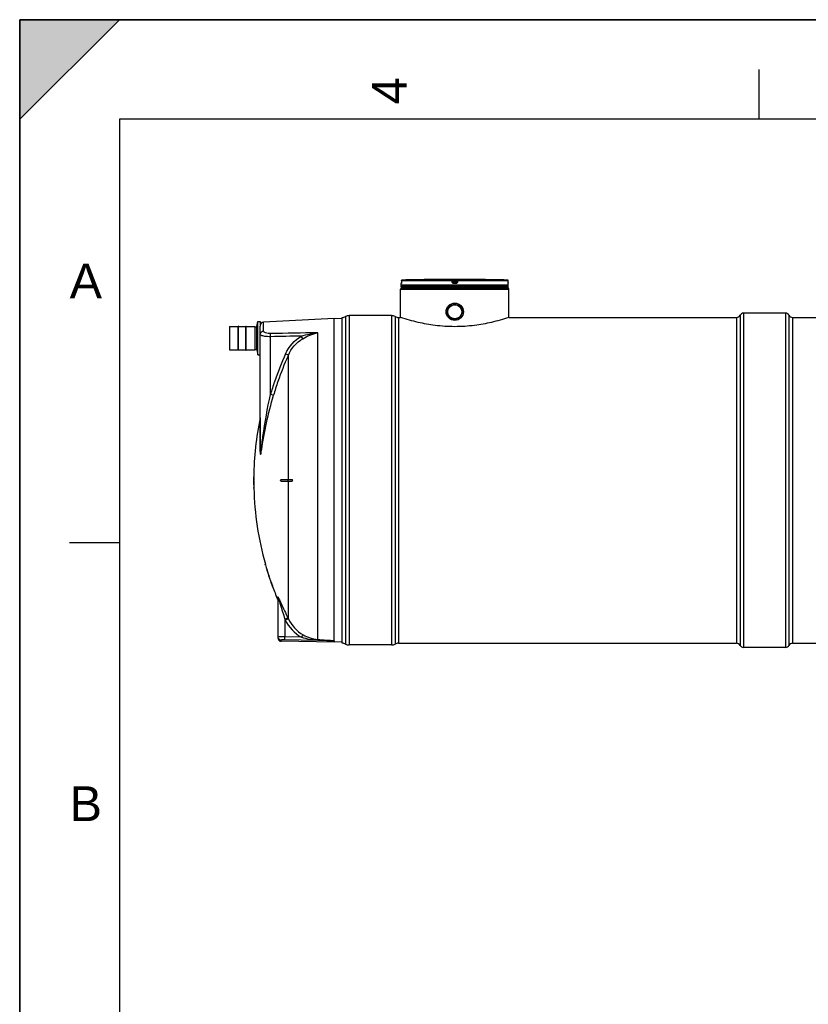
# Model space of a CAD drawing. Header units: millimetres. Extents: x 0 to 297, y 0 to 210.
# Tile 9 of 24: x 0 to 79, y 111 to 210. Entities that reach past the tile are written whole.
import ezdxf

# ---------------------------------------------------------------- set-up
doc = ezdxf.new("R2010")
doc.units = ezdxf.units.MM
doc.header["$LTSCALE"] = 16.335
doc.layers.get('0').update_dxf_attribs({"linetype": 'CONTINUOUS'})
for name, color, linetype in [('01_GLOBAL', 7, 'CONTINUOUS'), ('08_SURFACES', 7, 'CONTINUOUS'), ('AXES_REF', 7, 'CONTINUOUS')]:
    doc.layers.add(name, color=color, linetype=linetype)
doc.styles.add('TEXTSTYLE_2', font='arial.ttf')

# ---------------------------------------------------------------- blocks, each defined once
blk = doc.blocks.new('MARGEA4_BL0', base_point=(148.514, 105.014))
at = {"color": 7, "linetype": 'Continuous'}
for p, q in [((297.014, 210.014), (0.014, 210.014)), ((0.014, 0.014), (0.014, 210.014)), ((0.014, 200.014), (10.014, 210.014)), ((10.014, 210.014), (0.014, 210.014)), ((0.014, 210.014), (0.014, 200.014)), ((0.014, 0.014), (0.014, 210.014)), ((0.014, 210.014), (0.014, 0.014)), ((0.014, 200.014), (10.014, 210.014)), ((74.264, 205.014), (74.264, 200.014)), ((287.014, 200.014), (10.014, 200.014)), ((10.014, 200.014), (10.014, 10.014)), ((5.014, 157.514), (10.014, 157.514))]:
    blk.add_line(p, q, dxfattribs=at)
blk.add_solid([(0.014, 200.014), (10.014, 210.014), (0.014, 210.014)], dxfattribs=at)
at = {"color": 7, "linetype": 'Continuous', "style": 'TEXTSTYLE_2', "oblique": 0.00002}
blk.add_text('4', height=3.5, rotation=90, dxfattribs=at).set_placement((38.889, 201.514))
for s, p in [('A', (5.014, 182.014)), ('B', (5.014, 129.514))]:
    blk.add_text(s, height=3.5, dxfattribs=at).set_placement(p)

msp = doc.modelspace()

# ---------------------------------------------------------------- linework, layer by layer
at = {"color": 7, "linetype": 'Continuous'}
for p, q in [((0, 0), (0, 210)), ((0, 210), (297, 210)), ((38.339, 183.364), (38.339, 183.507)), ((38.339, 183.152), (38.339, 183.294)), ((49.087, 183.294), (38.339, 183.294)), ((49.087, 183.152), (38.339, 183.152)), ((38.343, 183.541), (38.342, 183.534)), ((38.344, 183.564), (38.343, 183.555)), ((38.343, 183.555), (38.343, 183.548)), ((38.343, 183.548), (38.343, 183.541)), ((38.345, 183.607), (38.344, 183.595)), ((38.344, 183.595), (38.344, 183.584)), ((38.344, 183.584), (38.344, 183.574)), ((38.344, 183.574), (38.344, 183.564)), ((38.346, 183.791), (38.345, 183.632)), ((38.345, 183.632), (38.345, 183.619)), ((38.345, 183.619), (38.345, 183.607)), ((38.367, 183.294), (38.367, 183.297)), ((38.409, 183.082), (38.409, 183.152)), ((38.409, 183.082), (49.017, 183.082)), ((41.518, 183.918), (41.376, 183.917)), ((41.517, 183.918), (41.477, 183.918)), ((41.518, 183.918), (41.517, 183.918)), ((41.518, 183.918), (41.518, 183.918)), ((45.909, 183.918), (45.908, 183.918)), ((46.05, 183.917), (45.909, 183.918)), ((45.941, 183.918), (45.928, 183.918)), ((46.05, 183.917), (45.941, 183.918)), ((49.017, 183.082), (49.017, 183.152)), ((49.059, 183.294), (49.059, 183.297)), ((49.081, 183.62), (49.08, 183.791)), ((49.081, 183.608), (49.081, 183.623)), ((49.082, 183.597), (49.081, 183.611)), ((49.082, 183.587), (49.082, 183.6)), ((49.082, 183.577), (49.082, 183.59)), ((49.082, 183.566), (49.082, 183.58)), ((49.083, 183.557), (49.082, 183.568)), ((49.083, 183.55), (49.083, 183.559)), ((49.083, 183.543), (49.083, 183.552)), ((49.084, 183.537), (49.083, 183.545)), ((49.084, 183.528), (49.083, 183.541)), ((49.084, 183.53), (49.084, 183.534)), ((49.084, 183.526), (49.084, 183.53)), ((49.087, 183.364), (49.087, 183.507)), ((49.087, 183.152), (49.087, 183.294)), ((31.593, 180.013), (24.503, 179.641)), ((31.593, 147.639), (31.593, 180.013)), ((32.396, 179.97), (31.593, 180.013)), ((32.399, 147.385), (32.399, 180.112)), ((37.349, 180.288), (33.106, 180.288)), ((38.056, 180.112), (38.268, 180.112)), ((38.289, 180.105), (38.268, 180.112)), ((49.158, 180.112), (49.137, 180.105)), ((49.158, 180.112), (71.999, 180.112)), ((21.084, 179.204), (21.084, 176.856)), ((21.091, 179.211), (21.954, 179.211)), ((21.954, 176.821), (21.954, 179.239)), ((21.982, 179.239), (21.954, 179.239)), ((21.982, 176.821), (21.982, 179.239)), ((21.982, 179.211), (22.732, 179.211)), ((22.732, 176.821), (22.732, 179.239)), ((22.732, 179.239), (22.76, 179.239)), ((22.76, 176.821), (22.76, 179.239)), ((22.76, 179.211), (23.623, 179.211)), ((23.63, 179.204), (23.63, 176.856)), ((23.63, 179.161), (23.828, 179.161)), ((23.828, 176.854), (23.828, 179.205)), ((24.168, 166.669), (24.168, 179.243)), ((21.091, 176.849), (21.954, 176.849)), ((21.982, 176.821), (21.954, 176.821)), ((21.982, 176.849), (22.732, 176.849)), ((22.732, 176.821), (22.76, 176.821)), ((22.76, 176.849), (23.623, 176.849)), ((23.63, 176.898), (23.828, 176.898)), ((25.935, 151.928), (25.935, 147.93)), ((31.586, 147.484), (26.283, 147.577)), ((31.592, 147.636), (31.593, 147.639)), ((31.592, 147.484), (31.592, 147.636)), ((32.396, 147.526), (31.592, 147.484)), ((37.349, 147.208), (33.106, 147.208))]:
    msp.add_line(p, q, dxfattribs=at)
at = {"color": 9, "linetype": 'Continuous'}
for p, q in [((38.34, 183.507), (38.339, 183.507)), ((49.087, 183.364), (38.339, 183.364)), ((38.346, 183.791), (38.345, 183.632)), ((38.345, 183.632), (38.345, 183.632)), ((38.346, 183.791), (38.346, 183.791)), ((43.435, 183.791), (38.346, 183.791)), ((38.367, 183.297), (38.39, 183.297)), ((43.438, 183.861), (38.415, 183.861)), ((39.9, 183.297), (40.093, 183.297)), ((43.455, 183.632), (43.435, 183.791)), ((43.438, 183.861), (43.438, 183.917)), ((43.509, 183.799), (43.509, 183.855)), ((43.528, 183.696), (43.509, 183.855)), ((43.528, 183.64), (43.509, 183.799)), ((43.528, 183.696), (43.528, 183.64)), ((43.528, 183.696), (43.529, 183.691)), ((43.581, 183.918), (43.581, 183.847)), ((43.581, 183.918), (43.713, 183.918)), ((43.599, 183.705), (43.581, 183.847)), ((43.845, 183.847), (43.581, 183.847)), ((43.713, 183.507), (43.597, 183.507)), ((43.598, 183.634), (43.599, 183.634)), ((43.599, 183.705), (43.599, 183.578)), ((43.827, 183.705), (43.599, 183.705)), ((43.827, 183.634), (43.599, 183.634)), ((43.713, 183.578), (43.599, 183.578)), ((43.6, 183.297), (43.826, 183.297)), ((43.713, 183.918), (43.845, 183.918)), ((43.827, 183.578), (43.713, 183.578)), ((43.829, 183.507), (43.713, 183.507)), ((43.845, 183.847), (43.827, 183.705)), ((43.827, 183.578), (43.827, 183.705)), ((43.828, 183.634), (43.827, 183.634)), ((43.845, 183.918), (43.845, 183.847)), ((43.898, 183.696), (43.897, 183.691)), ((43.917, 183.855), (43.898, 183.696)), ((43.917, 183.799), (43.898, 183.64)), ((43.898, 183.64), (43.898, 183.696)), ((43.917, 183.855), (43.917, 183.799)), ((43.991, 183.791), (43.971, 183.632)), ((43.988, 183.917), (43.988, 183.861)), ((49.011, 183.861), (43.988, 183.861)), ((49.08, 183.791), (43.991, 183.791)), ((45.908, 183.918), (45.908, 183.918)), ((49.036, 183.297), (49.059, 183.297)), ((49.08, 183.791), (49.08, 183.791)), ((49.081, 183.632), (49.08, 183.791)), ((49.081, 183.632), (49.081, 183.632)), ((49.087, 183.507), (49.086, 183.507)), ((32.731, 180.195), (32.731, 147.302)), ((33.106, 180.288), (33.106, 147.208)), ((37.349, 180.288), (37.349, 147.208)), ((37.723, 180.195), (37.723, 147.302)), ((38.056, 180.112), (38.056, 147.385)), ((21.091, 179.211), (21.091, 176.849)), ((23.623, 179.211), (23.623, 176.849)), ((24.503, 178.748), (24.503, 179.641)), ((25.2, 172.372), (25.2, 178.171)), ((29.947, 147.764), (29.947, 178.575)), ((26.967, 176.264), (26.993, 176.321)), ((26.968, 176.264), (26.993, 176.321)), ((24.16, 170.035), (24.16, 166.636)), ((25.908, 151.801), (25.908, 152.061)), ((26.643, 149.805), (26.643, 148.014)), ((26.643, 149.805), (26.679, 149.73)), ((26.957, 149.901), (26.993, 149.827)), ((26.283, 147.684), (26.283, 147.577)), ((31.586, 147.636), (26.636, 147.726)), ((28.314, 147.984), (26.643, 148.014)), ((31.586, 147.636), (31.586, 147.484)), ((31.586, 147.636), (31.592, 147.636))]:
    msp.add_line(p, q, dxfattribs=at)
at = {"color": 7, "linetype": 'Continuous'}
for points in [[(38.342, 183.534), (38.342, 183.529), (38.342, 183.527), (38.342, 183.525), (38.342, 183.524), (38.341, 183.522), (38.341, 183.521), (38.341, 183.52), (38.341, 183.52)], [(41.477, 183.918), (41.437, 183.917), (41.426, 183.917)], [(49.085, 183.521), (49.085, 183.521), (49.085, 183.52), (49.085, 183.519), (49.085, 183.52), (49.085, 183.52), (49.085, 183.521), (49.085, 183.522), (49.084, 183.523), (49.084, 183.524), (49.084, 183.526)]]:
    msp.add_lwpolyline(points, dxfattribs=at)
at = {"color": 9, "linetype": 'Continuous'}
msp.add_lwpolyline([(24.16, 166.636), (24.162, 166.64), (24.163, 166.644), (24.164, 166.647), (24.165, 166.651), (24.166, 166.655), (24.167, 166.658), (24.167, 166.662), (24.167, 166.666), (24.168, 166.669)], dxfattribs=at)
at = {"color": 7, "linetype": 'Continuous'}
for radius in [0.87, 0.746]:
    msp.add_circle((43.713, 180.677), radius, dxfattribs=at)
for centre, radius, start, end in [((38.409, 183.507), 0.0707, 162.87448, 180), ((38.409, 183.364), 0.0707, 180, 235.73564), ((38.417, 183.791), 0.0707, 91.48637, 179.62893), ((38.385, 183.297), 0.0184, 148.62171, 180), ((43.713, -20.331), 204.261, 90.65549, 91.48637), ((43.713, -20.328), 204.258, 89.3842, 90.6158), ((43.713, -20.328), 204.258, 88.51363, 89.34452), ((49.009, 183.791), 0.0707, 0.47139, 88.50968), ((49.017, 183.364), 0.0707, 304.26436, 360), ((49.041, 183.297), 0.0184, 0, 31.37829), ((49.017, 183.507), 0.0707, 0, 17.12565), ((32.399, 180.819), 0.707, 270, 298.07249), ((33.106, 179.493), 0.796, 90, 118.07249), ((37.349, 179.493), 0.796, 61.92751, 90), ((38.056, 180.819), 0.707, 241.92751, 270), ((21.091, 179.204), 0.00707, 90, 180), ((23.623, 179.204), 0.00707, 0, 90), ((24.521, 179.288), 0.354, 93, 180), ((21.091, 176.856), 0.00707, 180, 270), ((23.623, 176.856), 0.00707, 270, 360), ((26.289, 147.93), 0.354, 180, 269), ((32.399, 146.678), 0.707, 61.92751, 90), ((38.056, 146.678), 0.707, 90, 118.07249), ((33.106, 148.004), 0.796, 241.92751, 270), ((37.349, 148.004), 0.796, 270, 298.07249)]:
    msp.add_arc(centre, radius, start, end, dxfattribs=at)
at = {"color": 9, "linetype": 'Continuous'}
for centre, radius, start, end in [((35.926, 183.643), 2.419, 357.85236, 359.726), ((38.418, 183.788), 0.0737, 112.01648, 113.76901), ((38.418, 183.788), 0.0733, 106.67488, 112.02116), ((38.417, 183.789), 0.0721, 102.77751, 106.67429), ((38.417, 183.791), 0.0705, 99.31344, 102.77746), ((38.417, 183.794), 0.0672, 91.54035, 99.35142), ((44.296, 178.117), 5.631, 97.11548, 97.47489), ((43.13, 178.117), 5.631, 82.52511, 82.88452), ((49.009, 183.794), 0.0673, 80.77303, 88.46162), ((49.009, 183.791), 0.07, 79.08428, 80.81472), ((49.009, 183.79), 0.0717, 73.52092, 79.07067), ((49.008, 183.788), 0.0729, 71.97966, 73.5335), ((49.008, 183.788), 0.0735, 65.34706, 71.97453), ((49.008, 183.788), 0.0731, 58.80204, 65.35741), ((51.534, 183.644), 2.453, 180.28324, 182.05321), ((54.007, 164.026), 29.991, 155.53016, 161.28187), ((53.981, 164.038), 29.652, 155.6497, 161.04369), ((53.988, 164.033), 29.971, 161.2839, 163.84603), ((53.964, 164.045), 29.634, 161.04549, 163.84603), ((23.055, 150.419), 3.311, 27.08206, 27.65185), ((22.62, 150.583), 3.597, 19.32002, 20.30744), ((26.282, 148.035), 0.347, 180.02252, 187.53014), ((26.289, 148.036), 0.353, 187.51647, 194.89106), ((26.286, 148.035), 0.351, 194.88504, 200.32032)]:
    msp.add_arc(centre, radius, start, end, dxfattribs=at)
for points, knots in [([(38.343, 183.552), (38.343, 183.541), (38.338, 183.532), (38.344, 183.508), (38.34, 183.507)], [0, 0, 0, 0, 0.737028, 1, 1, 1, 1]), ([(38.34, 183.507), (38.34, 183.51), (38.34, 183.514), (38.341, 183.518), (38.341, 183.521)], [0, 0, 0, 0, 0.497733, 1, 1, 1, 1]), ([(43.435, 183.791), (43.435, 183.807), (43.44, 183.826), (43.432, 183.858), (43.438, 183.861)], [0, 0, 0, 0, 0.696676, 1, 1, 1, 1]), ([(43.435, 183.791), (43.452, 183.793), (43.478, 183.794), (43.497, 183.8), (43.509, 183.797), (43.509, 183.799)], [0, 0, 0, 0, 0.702528, 0.921269, 1, 1, 1, 1]), ([(43.438, 183.917), (43.438, 183.92), (43.461, 183.913), (43.483, 183.92), (43.53, 183.917), (43.563, 183.918), (43.581, 183.918)], [0, 0, 0, 0, 0.076793, 0.294399, 0.618544, 1, 1, 1, 1]), ([(43.455, 183.632), (43.472, 183.634), (43.496, 183.639), (43.518, 183.637), (43.527, 183.642), (43.528, 183.64)], [0, 0, 0, 0, 0.703014, 0.921451, 1, 1, 1, 1]), ([(43.597, 183.507), (43.564, 183.508), (43.494, 183.533), (43.459, 183.598), (43.455, 183.632)], [0, 0, 0, 0, 0.499748, 1, 1, 1, 1]), ([(43.509, 183.855), (43.509, 183.857), (43.52, 183.851), (43.539, 183.855), (43.564, 183.849), (43.581, 183.847)], [0, 0, 0, 0, 0.078331, 0.297814, 1, 1, 1, 1]), ([(43.564, 183.701), (43.555, 183.7), (43.548, 183.695), (43.528, 183.699), (43.528, 183.696)], [0, 0, 0, 0, 0.731988, 1, 1, 1, 1]), ([(43.597, 183.507), (43.597, 183.524), (43.602, 183.546), (43.594, 183.573), (43.599, 183.578)], [0, 0, 0, 0, 0.697837, 1, 1, 1, 1]), ([(43.829, 183.507), (43.829, 183.524), (43.824, 183.546), (43.832, 183.573), (43.827, 183.578)], [0, 0, 0, 0, 0.697838, 1, 1, 1, 1]), ([(43.971, 183.632), (43.967, 183.598), (43.932, 183.533), (43.863, 183.508), (43.829, 183.507)], [0, 0, 0, 0, 0.498891, 1, 1, 1, 1]), ([(43.845, 183.918), (43.863, 183.918), (43.896, 183.917), (43.943, 183.92), (43.965, 183.913), (43.988, 183.92), (43.988, 183.917)], [0, 0, 0, 0, 0.380898, 0.704707, 0.922316, 1, 1, 1, 1]), ([(43.845, 183.847), (43.862, 183.849), (43.888, 183.855), (43.906, 183.851), (43.917, 183.857), (43.917, 183.855)], [0, 0, 0, 0, 0.703406, 0.922256, 1, 1, 1, 1]), ([(43.898, 183.696), (43.898, 183.699), (43.878, 183.695), (43.871, 183.7), (43.862, 183.701)], [0, 0, 0, 0, 0.268012, 1, 1, 1, 1]), ([(43.971, 183.632), (43.954, 183.634), (43.93, 183.639), (43.908, 183.637), (43.899, 183.642), (43.898, 183.64)], [0, 0, 0, 0, 0.703014, 0.921451, 1, 1, 1, 1]), ([(43.991, 183.791), (43.974, 183.793), (43.948, 183.794), (43.929, 183.8), (43.917, 183.797), (43.917, 183.799)], [0, 0, 0, 0, 0.702528, 0.921269, 1, 1, 1, 1]), ([(43.991, 183.791), (43.991, 183.807), (43.985, 183.826), (43.994, 183.858), (43.988, 183.861)], [0, 0, 0, 0, 0.696676, 1, 1, 1, 1]), ([(49.086, 183.507), (49.082, 183.508), (49.088, 183.533), (49.083, 183.544), (49.083, 183.556)], [0, 0, 0, 0, 0.262647, 1, 1, 1, 1]), ([(49.086, 183.507), (49.086, 183.51), (49.086, 183.514), (49.085, 183.518), (49.085, 183.521)], [0, 0, 0, 0, 0.497732, 1, 1, 1, 1]), ([(24.168, 178.415), (24.168, 178.429), (24.169, 178.457), (24.175, 178.485), (24.179, 178.499)], [0, 0, 0, 0, 0.498517, 1, 1, 1, 1]), ([(25.2, 178.171), (25.008, 178.168), (24.689, 178.187), (24.365, 178.252), (24.253, 178.315)], [0, 0, 0, 0, 0.598533, 1, 1, 1, 1]), ([(25.213, 178.482), (25.038, 178.479), (24.795, 178.488), (24.503, 178.659), (24.503, 178.748)], [0, 0, 0, 0, 0.661618, 1, 1, 1, 1]), ([(25.2, 178.171), (25.2, 178.204), (25.2, 178.307), (25.2, 178.412), (25.213, 178.482)], [0, 0, 0, 0, 0.315006, 1, 1, 1, 1]), ([(28.431, 177.97), (28.425, 177.985), (28.382, 178.075), (28.333, 178.162), (28.292, 178.234)], [0, 0, 0, 0, 0.163359, 1, 1, 1, 1]), ([(26.993, 176.321), (26.98, 176.326), (26.886, 176.369), (26.791, 176.411), (26.709, 176.449)], [0, 0, 0, 0, 0.130533, 1, 1, 1, 1]), ([(24.262, 166.766), (24.322, 167.232), (24.552, 169.113), (24.893, 170.98), (25.2, 172.372)], [0, 0, 0, 0, 0.247912, 1, 1, 1, 1]), ([(24.286, 166.756), (24.441, 167.68), (24.761, 169.544), (25.236, 171.376), (25.501, 172.29)], [0, 0, 0, 0, 0.49627, 1, 1, 1, 1]), ([(25.501, 172.29), (25.487, 172.293), (25.387, 172.319), (25.287, 172.347), (25.2, 172.372)], [0, 0, 0, 0, 0.130961, 1, 1, 1, 1]), ([(24.16, 166.636), (24.16, 166.534), (24.203, 166.088), (24.262, 166.613), (24.286, 166.756)], [0, 0, 0, 0, 0.415146, 1, 1, 1, 1]), ([(24.168, 166.669), (24.168, 166.567), (24.2, 166.129), (24.245, 166.632), (24.262, 166.766)], [0, 0, 0, 0, 0.429548, 1, 1, 1, 1]), ([(25.908, 152.061), (25.908, 152.082), (25.969, 151.999), (25.977, 151.976), (25.988, 151.955)], [0, 0, 0, 0, 0.486794, 1, 1, 1, 1]), ([(25.935, 151.928), (25.935, 151.933), (25.953, 151.988), (25.979, 151.87), (25.994, 151.831)], [0, 0, 0, 0, 0.117072, 1, 1, 1, 1]), ([(26.003, 151.926), (26.009, 151.913), (26.023, 151.886), (26.036, 151.859), (26.043, 151.846)], [0, 0, 0, 0, 0.486952, 1, 1, 1, 1]), ([(26.015, 151.773), (26.071, 151.614), (26.278, 150.957), (26.484, 150.3), (26.643, 149.805)], [0, 0, 0, 0, 0.244747, 1, 1, 1, 1]), ([(26.043, 151.846), (26.118, 151.693), (26.419, 151.043), (26.72, 150.393), (26.957, 149.901)], [0, 0, 0, 0, 0.237846, 1, 1, 1, 1]), ([(26.643, 149.805), (26.709, 149.836), (26.804, 149.865), (26.925, 149.92), (26.957, 149.901)], [0, 0, 0, 0, 0.665943, 1, 1, 1, 1]), ([(26.679, 149.73), (26.745, 149.762), (26.84, 149.791), (26.961, 149.846), (26.993, 149.827)], [0, 0, 0, 0, 0.666101, 1, 1, 1, 1]), ([(25.959, 148.031), (25.953, 148.031), (25.948, 148.033), (25.935, 148.033), (25.935, 148.035)], [0, 0, 0, 0, 0.735466, 1, 1, 1, 1]), ([(26.005, 148.027), (25.997, 148.028), (25.981, 148.029), (25.966, 148.03), (25.959, 148.031)], [0, 0, 0, 0, 0.563254, 1, 1, 1, 1]), ([(26.643, 148.014), (26.577, 148.015), (26.365, 148.018), (26.152, 148.019), (26.005, 148.027)], [0, 0, 0, 0, 0.308427, 1, 1, 1, 1]), ([(26.636, 147.726), (26.551, 147.727), (26.469, 147.707), (26.283, 147.719), (26.283, 147.684)], [0, 0, 0, 0, 0.711142, 1, 1, 1, 1]), ([(26.636, 147.726), (26.637, 147.736), (26.639, 147.833), (26.641, 147.929), (26.643, 148.014)], [0, 0, 0, 0, 0.111817, 1, 1, 1, 1]), ([(28.314, 147.984), (28.346, 148.041), (28.4, 148.121), (28.451, 148.212), (28.479, 148.23)], [0, 0, 0, 0, 0.658848, 1, 1, 1, 1]), ([(29.934, 147.715), (29.936, 147.726), (29.939, 147.742), (29.944, 147.758), (29.947, 147.764)], [0, 0, 0, 0, 0.626702, 1, 1, 1, 1]), ([(29.934, 147.715), (30.072, 147.71), (30.349, 147.698), (30.694, 147.683), (30.972, 147.671), (31.174, 147.659), (31.369, 147.658), (31.473, 147.632), (31.587, 147.661), (31.586, 147.636)], [0, 0, 0, 0, 0.251166, 0.502219, 0.627718, 0.75321, 0.876361, 0.954764, 1, 1, 1, 1]), ([(29.947, 147.764), (30.225, 147.745), (30.642, 147.722), (31.189, 147.671), (31.463, 147.67), (31.593, 147.639)], [0, 0, 0, 0, 0.506227, 0.758137, 1, 1, 1, 1])]:
    msp.add_open_spline(points, degree=3, knots=knots, dxfattribs=at)
for points in [[(38.346, 183.791), (38.346, 183.816), (38.365, 183.845), (38.388, 183.855)], [(43.438, 183.917), (43.47, 183.917), (43.505, 183.886), (43.509, 183.855)], [(43.438, 183.861), (43.47, 183.861), (43.505, 183.83), (43.509, 183.799)], [(43.599, 183.578), (43.567, 183.578), (43.532, 183.609), (43.528, 183.64)], [(43.898, 183.64), (43.894, 183.609), (43.859, 183.578), (43.827, 183.578)], [(43.988, 183.917), (43.956, 183.917), (43.921, 183.886), (43.917, 183.855)], [(43.917, 183.799), (43.921, 183.83), (43.956, 183.861), (43.988, 183.861)], [(49.08, 183.791), (49.08, 183.814), (49.066, 183.839), (49.046, 183.851)], [(24.253, 178.315), (24.215, 178.337), (24.168, 178.371), (24.168, 178.415)], [(24.179, 178.499), (24.215, 178.63), (24.366, 178.742), (24.503, 178.748)], [(28.292, 178.234), (27.261, 178.214), (26.231, 178.193), (25.2, 178.171)], [(29.947, 178.575), (28.369, 178.545), (26.791, 178.514), (25.213, 178.482)], [(26.709, 176.449), (27.039, 177.172), (27.603, 177.836), (28.292, 178.234)], [(28.292, 178.234), (28.832, 178.395), (29.387, 178.514), (29.947, 178.575)], [(28.431, 177.97), (28.901, 178.244), (29.414, 178.466), (29.947, 178.575)], [(26.993, 176.321), (27.29, 176.987), (27.801, 177.602), (28.431, 177.97)], [(25.935, 151.928), (25.935, 151.973), (25.926, 152.019), (25.908, 152.061)], [(26.679, 149.73), (27.026, 149.013), (27.617, 148.372), (28.314, 147.984)], [(26.993, 149.827), (27.308, 149.172), (27.844, 148.585), (28.479, 148.23)], [(26.283, 147.684), (26.15, 147.686), (26.003, 147.789), (25.957, 147.914)], [(28.314, 147.984), (28.84, 147.834), (29.387, 147.738), (29.934, 147.715)], [(28.479, 148.23), (28.927, 147.98), (29.435, 147.798), (29.947, 147.764)]]:
    msp.add_open_spline(points, degree=3, dxfattribs=at)
at = {"color": 7, "linetype": 'Continuous'}
for points in [[(43.529, 183.691), (43.535, 183.662), (43.568, 183.634), (43.598, 183.634)], [(43.897, 183.691), (43.891, 183.662), (43.858, 183.634), (43.828, 183.634)]]:
    msp.add_open_spline(points, degree=3, dxfattribs=at)
msp.add_open_spline([(49.137, 180.105), (48.564, 179.915), (47.428, 179.59), (45.614, 179.26), (43.713, 179.136), (41.812, 179.26), (39.998, 179.59), (38.862, 179.915), (38.289, 180.105)], degree=3, knots=[0, 0, 0, 0, 0.164013, 0.320125, 0.5, 0.679875, 0.835987, 1, 1, 1, 1], dxfattribs=at)
at = {"layer": '01_GLOBAL', "color": 7, "linetype": 'Continuous'}
for p, q in [((38.409, 183.082), (49.017, 183.082)), ((38.268, 180.112), (38.268, 182.94)), ((49.158, 180.112), (49.158, 182.94))]:
    msp.add_line(p, q, dxfattribs=at)
at = {"layer": '01_GLOBAL', "color": 9, "linetype": 'Continuous'}
msp.add_line((38.268, 182.94), (49.158, 182.94), dxfattribs=at)
at = {"layer": '01_GLOBAL', "color": 7, "linetype": 'Continuous'}
for centre, start, end in [((38.409, 182.94), 90, 180), ((49.017, 182.94), 0, 90)]:
    msp.add_arc(centre, 0.141, start, end, dxfattribs=at)
at = {"layer": '08_SURFACES', "color": 9, "linetype": 'Continuous'}
for p, q in [((26.993, 163.819), (26.993, 176.321)), ((23.518, 164.031), (23.504, 164.031)), ((26.98, 163.678), (26.98, 163.819)), ((26.993, 149.827), (26.993, 163.678)), ((23.525, 163.041), (23.511, 163.041)), ((24.685, 155.263), (24.699, 155.263)), ((25.37, 153.141), (25.385, 153.141))]:
    msp.add_line(p, q, dxfattribs=at)
at = {"layer": '08_SURFACES', "color": 7, "linetype": 'Continuous'}
for p, q in [((23.503, 163.819), (23.535, 163.819)), ((23.535, 163.678), (23.503, 163.678)), ((23.505, 164.102), (23.504, 164.031)), ((23.519, 164.102), (23.505, 164.102)), ((23.518, 164.031), (23.519, 164.102)), ((26.231, 163.819), (27.367, 163.819)), ((26.231, 163.678), (27.367, 163.678)), ((23.511, 163.041), (23.513, 162.97)), ((23.527, 162.97), (23.513, 162.97)), ((23.527, 162.97), (23.525, 163.041)), ((24.693, 155.233), (24.664, 155.337)), ((24.679, 155.333), (24.665, 155.333)), ((24.666, 155.328), (24.667, 155.324)), ((24.679, 155.333), (24.679, 155.333)), ((25.37, 153.141), (25.396, 153.072)), ((25.389, 153.132), (25.385, 153.141)), ((25.395, 153.114), (25.389, 153.132)), ((25.411, 153.07), (25.395, 153.114)), ((25.411, 153.07), (25.396, 153.07))]:
    msp.add_line(p, q, dxfattribs=at)
for points in [[(24.669, 155.317), (24.672, 155.309), (24.674, 155.299), (24.678, 155.287)], [(24.678, 155.287), (24.681, 155.275), (24.685, 155.263)], [(24.683, 155.319), (24.681, 155.328), (24.679, 155.333)], [(24.689, 155.298), (24.685, 155.313), (24.683, 155.319)], [(24.699, 155.263), (24.697, 155.272), (24.694, 155.281), (24.692, 155.29), (24.689, 155.298)], [(25.37, 153.141), (25.375, 153.128), (25.38, 153.116), (25.384, 153.105), (25.387, 153.095), (25.39, 153.086), (25.393, 153.079), (25.395, 153.074), (25.396, 153.071), (25.396, 153.07)]]:
    msp.add_lwpolyline(points, dxfattribs=at)
for radius, start, end in [(31.044, 168.31597, 179.34741), (31.058, 179.47817, 179.86954), (31.058, 179.78257, 180.13058), (31.058, 180.13046, 181.30466), (31.043, 179.47793, 179.86949), (31.043, 180.13051, 181.30526), (31.044, 181.43581, 195.72798), (31.058, 195.85625, 199.97017), (31.043, 195.86366, 199.97966), (31.044, 200.11854, 202.63535)]:
    msp.add_arc((54.561, 163.748), radius, start, end, dxfattribs=at)
for points, knots in [([(23.521, 163.819), (23.544, 163.819), (23.516, 163.775), (23.526, 163.703), (23.522, 163.722), (23.522, 163.725)], [0, 0, 0, 0, 0.607592, 0.919925, 1, 1, 1, 1]), ([(23.535, 163.678), (23.54, 163.678), (23.532, 163.703), (23.537, 163.713), (23.537, 163.724)], [0, 0, 0, 0, 0.3171, 1, 1, 1, 1]), ([(23.537, 163.724), (23.538, 163.736), (23.541, 163.774), (23.536, 163.755), (23.536, 163.752)], [0, 0, 0, 0, 0.827981, 1, 1, 1, 1]), ([(27.349, 163.819), (27.377, 163.819), (27.432, 163.753), (27.381, 163.678), (27.349, 163.678)], [0, 0, 0, 0, 0.472816, 1, 1, 1, 1]), ([(27.396, 163.692), (27.416, 163.71), (27.44, 163.769), (27.391, 163.819), (27.367, 163.819)], [0, 0, 0, 0, 0.528162, 1, 1, 1, 1]), ([(27.367, 163.678), (27.372, 163.678), (27.383, 163.681), (27.392, 163.688), (27.396, 163.692)], [0, 0, 0, 0, 0.454373, 1, 1, 1, 1])]:
    msp.add_open_spline(points, degree=3, knots=knots, dxfattribs=at)
msp.add_open_spline([(26.231, 163.678), (26.184, 163.678), (26.184, 163.819), (26.231, 163.819)], degree=3, dxfattribs=at)
at = {"layer": 'AXES_REF', "color": 9, "linetype": 'Continuous'}
for p, q in [((71.999, 180.112), (71.999, 147.385)), ((72.373, 180.336), (72.373, 147.16)), ((72.706, 180.536), (72.706, 146.961)), ((76.949, 180.536), (76.949, 146.961)), ((77.281, 180.336), (77.281, 147.16)), ((77.656, 180.112), (77.656, 147.385))]:
    msp.add_line(p, q, dxfattribs=at)
at = {"layer": 'AXES_REF', "color": 7, "linetype": 'Continuous'}
for p, q in [((76.949, 180.536), (72.706, 180.536)), ((77.656, 180.112), (98.29, 180.112)), ((23.828, 179.205), (23.938, 179.701)), ((23.938, 176.359), (23.938, 179.701)), ((23.938, 179.701), (24.168, 179.701)), ((24.168, 179.701), (24.168, 179.243)), ((23.828, 176.854), (23.938, 176.359)), ((23.938, 176.359), (24.168, 176.359)), ((38.056, 147.385), (71.999, 147.385)), ((77.656, 147.385), (114.427, 147.385)), ((76.949, 146.961), (72.706, 146.961))]:
    msp.add_line(p, q, dxfattribs=at)
for radius in [0.743, 0.707]:
    msp.add_circle((43.713, 180.677), radius, dxfattribs=at)
for centre, radius, start, end in [((71.999, 180.536), 0.424, 270, 331.92751), ((72.706, 180.159), 0.377, 90, 151.92751), ((76.949, 180.159), 0.377, 28.07249, 90), ((77.656, 180.536), 0.424, 208.07249, 270), ((71.999, 146.961), 0.424, 28.07249, 90), ((77.656, 146.961), 0.424, 90, 151.92751), ((72.706, 147.338), 0.377, 208.07249, 270), ((76.949, 147.338), 0.377, 270, 331.92751)]:
    msp.add_arc(centre, radius, start, end, dxfattribs=at)

# ---------------------------------------------------------------- block references
at = {"color": 7, "linetype": 'Continuous'}
msp.add_blockref('MARGEA4_BL0', (148.514, 105.014), dxfattribs=at)

doc.saveas('drawing.dxf')
